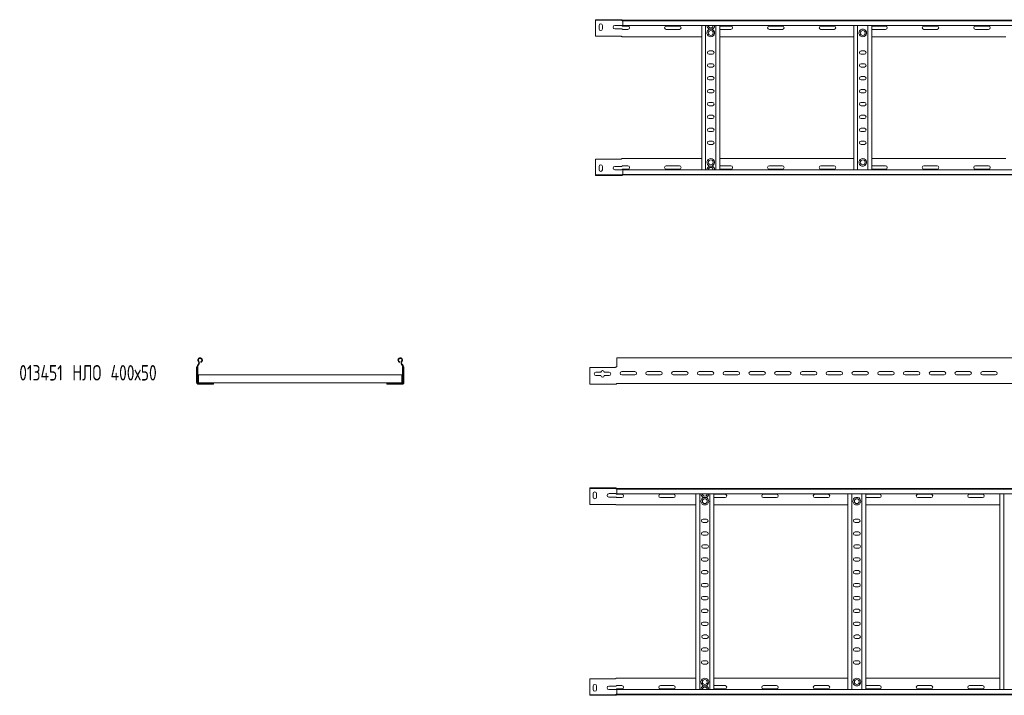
# Model space of a CAD drawing. Header units: millimetres. Extents: x -921 to 3361, y -5257 to -169.
# Tile 6 of 10: x -781 to 1130, y -2546 to -1235. Entities that reach past the tile are written whole.
import ezdxf

# ---------------------------------------------------------------- set-up
doc = ezdxf.new("R2010")
doc.units = ezdxf.units.MM
doc.styles.add('SLDTEXTSTYLE0', font='TXT', dxfattribs={"width": 0.7, "bigfont": 'bigfont'})

msp = doc.modelspace()

# ---------------------------------------------------------------- linework, layer by layer
at = {"color": 7, "linetype": 'Continuous', "lineweight": 15}
for p, q in [((336.7, -1235.2), (336.7, -1236.4)), ((385.8, -1235.2), (336.7, -1235.2)), ((336.7, -1236.4), (385.8, -1236.4)), ((336.7, -1238.8), (336.7, -1236.4)), ((336.7, -1267.2), (336.7, -1238.8)), ((385.8, -1235.2), (387, -1235.2)), ((387, -1236.4), (385.8, -1236.4)), ((387, -1235.2), (387.5, -1235.2)), ((389.2, -1236.4), (389.6, -1236.4)), ((389.6, -1236.4), (3336.7, -1236.4)), ((389.7, -1237.5), (389.7, -1236.4)), ((3336.7, -1237.5), (389.7, -1237.5)), ((389.7, -1246.6), (389.7, -1237.5)), ((343.4, -1252.9), (343.4, -1246.4)), ((349.9, -1246.4), (349.9, -1252.9)), ((373.9, -1246.4), (387, -1246.4)), ((387, -1252.9), (373.9, -1252.9)), ((389.7, -1246.6), (3336.7, -1246.6)), ((399.4, -1247.6), (389.7, -1247.6)), ((389.7, -1254.1), (399.4, -1254.1)), ((499.4, -1247.6), (473.9, -1247.6)), ((473.9, -1254.1), (499.4, -1254.1)), ((542.7, -1526.2), (542.7, -1246.6)), ((550.2, -1526.2), (550.2, -1246.6)), ((561.9, -1253.6), (558.4, -1253.6)), ((570.2, -1526.2), (570.2, -1246.6)), ((577.7, -1526.2), (577.7, -1246.6)), ((599.4, -1247.6), (577.7, -1247.6)), ((577.7, -1254.1), (599.4, -1254.1)), ((699.4, -1247.6), (673.9, -1247.6)), ((673.9, -1254.1), (699.4, -1254.1)), ((799.4, -1247.6), (773.9, -1247.6)), ((773.9, -1254.1), (799.4, -1254.1)), ((837.7, -1526.2), (837.7, -1246.6)), ((845.2, -1526.2), (845.2, -1246.6)), ((856.9, -1253.6), (853.4, -1253.6)), ((865.2, -1526.2), (865.2, -1246.6)), ((872.7, -1526.2), (872.7, -1246.6)), ((899.4, -1247.6), (873.9, -1247.6)), ((873.9, -1254.1), (899.4, -1254.1)), ((999.4, -1247.6), (973.9, -1247.6)), ((973.9, -1254.1), (999.4, -1254.1)), ((1099.4, -1247.6), (1073.9, -1247.6)), ((1073.9, -1254.1), (1099.4, -1254.1)), ((336.7, -1267.2), (385.8, -1267.2)), ((389.7, -1268.4), (389.2, -1268.4)), ((389.7, -1268.4), (542.7, -1268.4)), ((577.7, -1268.4), (837.7, -1268.4)), ((872.7, -1268.4), (1132.7, -1268.4)), ((563.4, -1295.6), (556.9, -1295.6)), ((858.4, -1295.6), (851.9, -1295.6)), ((556.9, -1302.1), (563.4, -1302.1)), ((851.9, -1302.1), (858.4, -1302.1)), ((563.4, -1320.6), (556.9, -1320.6)), ((556.9, -1327.1), (563.4, -1327.1)), ((858.4, -1320.6), (851.9, -1320.6)), ((851.9, -1327.1), (858.4, -1327.1)), ((563.4, -1345.6), (556.9, -1345.6)), ((556.9, -1352.1), (563.4, -1352.1)), ((858.4, -1345.6), (851.9, -1345.6)), ((851.9, -1352.1), (858.4, -1352.1)), ((563.4, -1370.6), (556.9, -1370.6)), ((858.4, -1370.6), (851.9, -1370.6)), ((556.9, -1377.1), (563.4, -1377.1)), ((851.9, -1377.1), (858.4, -1377.1)), ((563.4, -1395.6), (556.9, -1395.6)), ((556.9, -1402.1), (563.4, -1402.1)), ((858.4, -1395.6), (851.9, -1395.6)), ((851.9, -1402.1), (858.4, -1402.1)), ((563.4, -1420.6), (556.9, -1420.6)), ((556.9, -1427.1), (563.4, -1427.1)), ((858.4, -1420.6), (851.9, -1420.6)), ((851.9, -1427.1), (858.4, -1427.1)), ((563.4, -1445.6), (556.9, -1445.6)), ((556.9, -1452.1), (563.4, -1452.1)), ((858.4, -1445.6), (851.9, -1445.6)), ((851.9, -1452.1), (858.4, -1452.1)), ((563.4, -1470.6), (556.9, -1470.6)), ((858.4, -1470.6), (851.9, -1470.6)), ((556.9, -1477.1), (563.4, -1477.1)), ((851.9, -1477.1), (858.4, -1477.1)), ((336.7, -1505.6), (385.8, -1505.6)), ((336.7, -1505.6), (336.7, -1534)), ((389.7, -1504.4), (389.2, -1504.4)), ((389.7, -1504.4), (542.7, -1504.4)), ((577.7, -1504.4), (837.7, -1504.4)), ((872.7, -1504.4), (1132.7, -1504.4)), ((343.4, -1519.8), (343.4, -1526.3)), ((349.9, -1526.3), (349.9, -1519.8)), ((387, -1519.8), (373.9, -1519.8)), ((373.9, -1526.3), (387, -1526.3)), ((389.7, -1518.6), (399.4, -1518.6)), ((399.4, -1525.1), (389.7, -1525.1)), ((3336.7, -1526.2), (389.7, -1526.2)), ((389.7, -1526.2), (389.7, -1535.3)), ((473.9, -1518.6), (499.4, -1518.6)), ((499.4, -1525.1), (473.9, -1525.1)), ((561.9, -1519.2), (558.4, -1519.2)), ((577.7, -1518.6), (599.4, -1518.6)), ((599.4, -1525.1), (577.7, -1525.1)), ((673.9, -1518.6), (699.4, -1518.6)), ((699.4, -1525.1), (673.9, -1525.1)), ((773.9, -1518.6), (799.4, -1518.6)), ((799.4, -1525.1), (773.9, -1525.1)), ((853.4, -1519.2), (856.9, -1519.2)), ((873.9, -1518.6), (899.4, -1518.6)), ((899.4, -1525.1), (873.9, -1525.1)), ((973.9, -1518.6), (999.4, -1518.6)), ((999.4, -1525.1), (973.9, -1525.1)), ((1073.9, -1518.6), (1099.4, -1518.6)), ((1099.4, -1525.1), (1073.9, -1525.1)), ((336.7, -1534), (336.7, -1536.4)), ((336.7, -1537.6), (336.7, -1536.4)), ((336.7, -1536.4), (385.8, -1536.4)), ((385.8, -1537.6), (336.7, -1537.6)), ((387, -1536.4), (385.8, -1536.4)), ((385.8, -1537.6), (387, -1537.6)), ((387, -1537.6), (387.5, -1537.5)), ((389.2, -1536.4), (389.6, -1536.4)), ((389.6, -1536.4), (3336.7, -1536.4)), ((389.7, -1535.3), (3336.7, -1535.3)), ((389.7, -1535.3), (389.7, -1536.4)), ((3325.2, -1891), (378.2, -1891)), ((378.2, -1891), (378.2, -1898.5)), ((-437.8, -1909.5), (-437.7, -1909.1)), ((-437.8, -1938.6), (-437.8, -1909.5)), ((-436.7, -1908.5), (-436.6, -1908.5)), ((-436.6, -1908.3), (-436.6, -1938.6)), ((-435.4, -1908.3), (-435.4, -1938.6)), ((-434.6, -1903.8), (-434.9, -1904.2)), ((-433.7, -1904.6), (-434.1, -1905)), ((-429.3, -1899.9), (-429.7, -1898.7)), ((-43.8, -1899.9), (-43.4, -1898.7)), ((-39.4, -1904.6), (-39.1, -1905)), ((-38.6, -1903.8), (-38.2, -1904.2)), ((-37.8, -1908.3), (-37.8, -1938.6)), ((-36.6, -1908.3), (-36.6, -1938.6)), ((-36.5, -1908.5), (-36.6, -1908.5)), ((-35.4, -1909.5), (-35.4, -1909.1)), ((-35.4, -1938.6), (-35.4, -1909.5)), ((374.4, -1909.7), (325.2, -1909.7)), ((325.2, -1909.7), (325.2, -1938.6)), ((375.5, -1909.5), (376, -1909.1)), ((377.7, -1908.5), (378.2, -1908.5)), ((378.2, -1898.5), (378.2, -1903.8)), ((378.2, -1904.2), (378.2, -1903.8)), ((378.2, -1904.2), (378.2, -1908)), ((-434.1, -1924.4), (-434.1, -1926.2)), ((-434.1, -1924.4), (-39.1, -1924.4)), ((-434.1, -1926.2), (-434.1, -1938)), ((-39.1, -1924.4), (-39.1, -1926.2)), ((-39.1, -1926.2), (-39.1, -1938)), ((337.4, -1919), (346.9, -1919)), ((346.9, -1925.5), (337.4, -1925.5)), ((353.4, -1919), (362.9, -1919)), ((362.9, -1925.5), (353.4, -1925.5)), ((387.4, -1917.8), (412.9, -1917.8)), ((412.9, -1924.3), (387.4, -1924.3)), ((437.4, -1917.8), (462.9, -1917.8)), ((462.9, -1924.3), (437.4, -1924.3)), ((487.4, -1917.8), (512.9, -1917.8)), ((512.9, -1924.3), (487.4, -1924.3)), ((537.4, -1917.8), (562.9, -1917.8)), ((562.9, -1924.3), (537.4, -1924.3)), ((587.4, -1917.8), (612.9, -1917.8)), ((612.9, -1924.3), (587.4, -1924.3)), ((637.4, -1917.8), (662.9, -1917.8)), ((662.9, -1924.3), (637.4, -1924.3)), ((687.4, -1917.8), (712.9, -1917.8)), ((712.9, -1924.3), (687.4, -1924.3)), ((737.4, -1917.8), (762.9, -1917.8)), ((762.9, -1924.3), (737.4, -1924.3)), ((787.4, -1917.8), (812.9, -1917.8)), ((812.9, -1924.3), (787.4, -1924.3)), ((837.4, -1917.8), (862.9, -1917.8)), ((862.9, -1924.3), (837.4, -1924.3)), ((887.4, -1917.8), (912.9, -1917.8)), ((912.9, -1924.3), (887.4, -1924.3)), ((937.4, -1917.8), (962.9, -1917.8)), ((962.9, -1924.3), (937.4, -1924.3)), ((987.4, -1917.8), (1012.9, -1917.8)), ((1012.9, -1924.3), (987.4, -1924.3)), ((1037.4, -1917.8), (1062.9, -1917.8)), ((1062.9, -1924.3), (1037.4, -1924.3)), ((1087.4, -1917.8), (1112.9, -1917.8)), ((1112.9, -1924.3), (1087.4, -1924.3)), ((-434.2, -1938.9), (-434.2, -1939.8)), ((-434.2, -1938.9), (-434.1, -1938.9)), ((-434.2, -1939.8), (-404.6, -1939.8)), ((-434.2, -1941), (-404.6, -1941)), ((-434.2, -1942.2), (-426.5, -1942.2)), ((-434.1, -1938), (-434.1, -1939.8)), ((-426.5, -1942.2), (-420, -1942.2)), ((-420, -1942.2), (-420, -1941)), ((-420, -1942.2), (-405.5, -1942.2)), ((-405.2, -1942.2), (-405.5, -1942.2)), ((-404.6, -1939.8), (-68.6, -1939.8)), ((-404.6, -1939.8), (-404.6, -1941)), ((-404.6, -1941.1), (-404.6, -1941)), ((-68.6, -1939.8), (-68.6, -1941)), ((-39, -1939.8), (-68.6, -1939.8)), ((-39, -1941), (-68.6, -1941)), ((-68.6, -1941.1), (-68.6, -1941)), ((-68, -1942.2), (-67.6, -1942.2)), ((-53.1, -1942.2), (-67.6, -1942.2)), ((-53.1, -1942.2), (-53.1, -1941)), ((-46.6, -1942.2), (-53.1, -1942.2)), ((-39, -1942.2), (-46.6, -1942.2)), ((-39.1, -1938), (-39.1, -1939.8)), ((-39.1, -1938.9), (-39, -1938.9)), ((-39, -1939.8), (-39, -1938.9)), ((325.2, -1938.6), (325.2, -1942.2)), ((325.2, -1942.2), (375.5, -1942.2)), ((378.2, -1941), (3325.2, -1941)), ((325.2, -2143.4), (325.2, -2144.6)), ((374.4, -2143.4), (325.2, -2143.4)), ((325.2, -2144.6), (374.4, -2144.6)), ((325.2, -2147), (325.2, -2144.6)), ((325.2, -2175.4), (325.2, -2147)), ((331.9, -2161.1), (331.9, -2154.6)), ((338.4, -2154.6), (338.4, -2161.1)), ((362.4, -2154.6), (375.5, -2154.6)), ((374.4, -2143.4), (375.5, -2143.4)), ((375.5, -2144.6), (374.4, -2144.6)), ((375.5, -2143.4), (376, -2143.4)), ((377.7, -2144.6), (378.1, -2144.6)), ((378.1, -2144.6), (3325.2, -2144.6)), ((378.2, -2145.7), (378.2, -2144.6)), ((3325.2, -2145.7), (378.2, -2145.7)), ((378.2, -2154.8), (378.2, -2145.7)), ((378.2, -2154.8), (3325.2, -2154.8)), ((387.9, -2155.8), (378.2, -2155.8)), ((487.9, -2155.8), (462.4, -2155.8)), ((531.2, -2534.4), (531.2, -2154.8)), ((538.7, -2534.4), (538.7, -2154.8)), ((558.7, -2534.4), (558.7, -2154.8)), ((566.2, -2534.4), (566.2, -2154.8)), ((587.9, -2155.8), (566.2, -2155.8)), ((687.9, -2155.8), (662.4, -2155.8)), ((787.9, -2155.8), (762.4, -2155.8)), ((826.2, -2534.4), (826.2, -2154.8)), ((833.7, -2534.4), (833.7, -2154.8)), ((853.7, -2534.4), (853.7, -2154.8)), ((861.2, -2534.4), (861.2, -2154.8)), ((887.9, -2155.8), (862.4, -2155.8)), ((987.9, -2155.8), (962.4, -2155.8)), ((1087.9, -2155.8), (1062.4, -2155.8)), ((1121.2, -2534.4), (1121.2, -2154.8)), ((1128.7, -2534.4), (1128.7, -2154.8)), ((325.2, -2175.4), (374.4, -2175.4)), ((375.5, -2161.1), (362.4, -2161.1)), ((378.2, -2176.6), (377.7, -2176.6)), ((378.2, -2162.3), (387.9, -2162.3)), ((378.2, -2176.6), (531.2, -2176.6)), ((462.4, -2162.3), (487.9, -2162.3)), ((550.4, -2161.8), (547, -2161.8)), ((566.2, -2162.3), (587.9, -2162.3)), ((566.2, -2176.6), (826.2, -2176.6)), ((662.4, -2162.3), (687.9, -2162.3)), ((762.4, -2162.3), (787.9, -2162.3)), ((845.4, -2161.8), (842, -2161.8)), ((861.2, -2176.6), (1121.2, -2176.6)), ((862.4, -2162.3), (887.9, -2162.3)), ((962.4, -2162.3), (987.9, -2162.3)), ((1062.4, -2162.3), (1087.9, -2162.3)), ((551.9, -2203.8), (545.4, -2203.8)), ((545.4, -2210.3), (551.9, -2210.3)), ((846.9, -2203.8), (840.4, -2203.8)), ((840.4, -2210.3), (846.9, -2210.3)), ((552, -2228.8), (545.5, -2228.8)), ((545.5, -2235.3), (552, -2235.3)), ((847, -2228.8), (840.5, -2228.8)), ((840.5, -2235.3), (847, -2235.3)), ((552.5, -2253.8), (546, -2253.8)), ((847.5, -2253.8), (841, -2253.8)), ((546, -2260.3), (552.5, -2260.3)), ((841, -2260.3), (847.5, -2260.3)), ((552, -2278.8), (545.5, -2278.8)), ((545.5, -2285.3), (552, -2285.3)), ((847, -2278.8), (840.5, -2278.8)), ((840.5, -2285.3), (847, -2285.3)), ((551.9, -2303.8), (545.4, -2303.8)), ((545.4, -2310.3), (551.9, -2310.3)), ((846.9, -2303.8), (840.4, -2303.8)), ((840.4, -2310.3), (846.9, -2310.3)), ((552, -2328.8), (545.5, -2328.8)), ((847, -2328.8), (840.5, -2328.8)), ((545.5, -2335.3), (552, -2335.3)), ((840.5, -2335.3), (847, -2335.3)), ((552, -2353.8), (545.5, -2353.8)), ((545.5, -2360.3), (552, -2360.3)), ((847, -2353.8), (840.5, -2353.8)), ((840.5, -2360.3), (847, -2360.3)), ((551.9, -2378.8), (545.4, -2378.8)), ((545.4, -2385.3), (551.9, -2385.3)), ((846.9, -2378.8), (840.4, -2378.8)), ((840.4, -2385.3), (846.9, -2385.3)), ((552, -2403.8), (545.5, -2403.8)), ((847, -2403.8), (840.5, -2403.8)), ((545.5, -2410.3), (552, -2410.3)), ((840.5, -2410.3), (847, -2410.3)), ((552.5, -2428.8), (546, -2428.8)), ((546, -2435.3), (552.5, -2435.3)), ((847.5, -2428.8), (841, -2428.8)), ((841, -2435.3), (847.5, -2435.3)), ((552, -2453.8), (545.5, -2453.8)), ((545.5, -2460.3), (552, -2460.3)), ((847, -2453.8), (840.5, -2453.8)), ((840.5, -2460.3), (847, -2460.3)), ((551.9, -2478.8), (545.4, -2478.8)), ((846.9, -2478.8), (840.4, -2478.8)), ((545.4, -2485.3), (551.9, -2485.3)), ((840.4, -2485.3), (846.9, -2485.3)), ((325.2, -2513.8), (374.4, -2513.8)), ((325.2, -2513.8), (325.2, -2542.2)), ((378.2, -2512.6), (377.7, -2512.6)), ((378.2, -2512.6), (531.2, -2512.6)), ((566.2, -2512.6), (826.2, -2512.6)), ((861.2, -2512.6), (1121.2, -2512.6)), ((331.9, -2528), (331.9, -2534.5)), ((338.4, -2534.5), (338.4, -2528)), ((375.5, -2528), (362.4, -2528)), ((362.4, -2534.5), (375.5, -2534.5)), ((378.2, -2526.8), (387.9, -2526.8)), ((387.9, -2533.3), (378.2, -2533.3)), ((3325.2, -2534.4), (378.2, -2534.4)), ((378.2, -2534.4), (378.2, -2543.5)), ((462.4, -2526.8), (487.9, -2526.8)), ((487.9, -2533.3), (462.4, -2533.3)), ((550.4, -2527.4), (547, -2527.4)), ((566.2, -2526.8), (587.9, -2526.8)), ((587.9, -2533.3), (566.2, -2533.3)), ((662.4, -2526.8), (687.9, -2526.8)), ((687.9, -2533.3), (662.4, -2533.3)), ((762.4, -2526.8), (787.9, -2526.8)), ((787.9, -2533.3), (762.4, -2533.3)), ((842, -2527.4), (845.4, -2527.4)), ((862.4, -2526.8), (887.9, -2526.8)), ((887.9, -2533.3), (862.4, -2533.3)), ((962.4, -2526.8), (987.9, -2526.8)), ((987.9, -2533.3), (962.4, -2533.3)), ((1062.4, -2526.8), (1087.9, -2526.8)), ((1087.9, -2533.3), (1062.4, -2533.3)), ((325.2, -2542.2), (325.2, -2544.6)), ((325.2, -2545.8), (325.2, -2544.6)), ((325.2, -2544.6), (374.4, -2544.6)), ((374.4, -2545.8), (325.2, -2545.8)), ((375.5, -2544.6), (374.4, -2544.6)), ((374.4, -2545.8), (375.5, -2545.8)), ((375.5, -2545.8), (376, -2545.7)), ((377.7, -2544.6), (378.1, -2544.6)), ((378.1, -2544.6), (3325.2, -2544.6)), ((378.2, -2543.5), (3325.2, -2543.5)), ((378.2, -2543.5), (378.2, -2544.6))]:
    msp.add_line(p, q, dxfattribs=at)
at = {"color": 7, "linetype": 'Continuous', "lineweight": 15, "flags": 128}
for points in [[(873.9, -1247.6), (872.8, -1247.8), (872.7, -1247.9)], [(872.7, -1253.9), (872.8, -1253.9), (873.9, -1254.1)], [(872.7, -1518.9), (872.8, -1518.8), (873.9, -1518.6)], [(873.9, -1525.1), (872.8, -1524.9), (872.7, -1524.9)], [(862.4, -2155.8), (861.3, -2156), (861.2, -2156.1)], [(861.2, -2162.1), (861.3, -2162.1), (862.4, -2162.3)], [(861.2, -2527.1), (861.3, -2527), (862.4, -2526.8)], [(862.4, -2533.3), (861.3, -2533.1), (861.2, -2533.1)]]:
    msp.add_lwpolyline(points, dxfattribs=at)
at = {"color": 7, "linetype": 'Continuous', "lineweight": 15}
for centre in [(560.2, -1260.9), (855.2, -1260.9), (560.2, -1511.9), (855.2, -1511.9), (548.7, -2169.1), (843.7, -2169.1), (548.7, -2520.1), (843.7, -2520.1)]:
    msp.add_circle(centre, 4.75, dxfattribs=at)
for centre, radius, start, end in [((389.7, -1235.2), 1.2, 245.7747, 270), ((346.7, -1246.4), 3.25, 0, 180), ((346.7, -1252.9), 3.25, 180, 0), ((373.9, -1249.7), 3.25, 90, 270), ((399.4, -1250.9), 3.25, 270, 90), ((473.9, -1250.9), 3.25, 90, 270), ((499.4, -1250.9), 3.25, 270, 90), ((560.2, -1246.3), 7.5, 182.4836, 256.7385), ((560.2, -1260.9), 7.5, 103.2615, 76.7385), ((560.2, -1246.3), 4.75, 183.9233, 356.0767), ((560.2, -1246.3), 7.5, 283.2615, 357.5164), ((599.4, -1250.9), 3.25, 270, 90), ((673.9, -1250.9), 3.25, 90, 270), ((699.4, -1250.9), 3.25, 270, 90), ((773.9, -1250.9), 3.25, 90, 270), ((799.4, -1250.9), 3.25, 270, 90), ((855.2, -1260.9), 7.5, 103.2615, 76.7385), ((899.4, -1250.9), 3.25, 270, 90), ((973.9, -1250.9), 3.25, 90, 270), ((999.4, -1250.9), 3.25, 270, 90), ((1073.9, -1250.9), 3.25, 90, 270), ((1099.4, -1250.9), 3.25, 270, 90), ((385.8, -1269.8), 2.6, 64.1961, 90), ((556.9, -1298.9), 3.25, 90, 270), ((563.4, -1298.9), 3.25, 270, 90), ((851.9, -1298.9), 3.25, 90, 270), ((858.4, -1298.9), 3.25, 270, 90), ((556.9, -1323.9), 3.25, 90, 270), ((563.4, -1323.9), 3.25, 270, 90), ((851.9, -1323.9), 3.25, 90, 270), ((858.4, -1323.9), 3.25, 270, 90), ((556.9, -1348.9), 3.25, 90, 270), ((563.4, -1348.9), 3.25, 270, 90), ((851.9, -1348.9), 3.25, 90, 270), ((858.4, -1348.9), 3.25, 270, 90), ((556.9, -1373.9), 3.25, 90, 270), ((563.4, -1373.9), 3.25, 270, 90), ((851.9, -1373.9), 3.25, 90, 270), ((858.4, -1373.9), 3.25, 270, 90), ((556.9, -1398.9), 3.25, 90, 270), ((563.4, -1398.9), 3.25, 270, 90), ((851.9, -1398.9), 3.25, 90, 270), ((858.4, -1398.9), 3.25, 270, 90), ((556.9, -1423.9), 3.25, 90, 270), ((563.4, -1423.9), 3.25, 270, 90), ((851.9, -1423.9), 3.25, 90, 270), ((858.4, -1423.9), 3.25, 270, 90), ((556.9, -1448.9), 3.25, 90, 270), ((563.4, -1448.9), 3.25, 270, 90), ((851.9, -1448.9), 3.25, 90, 270), ((858.4, -1448.9), 3.25, 270, 90), ((556.9, -1473.9), 3.25, 90, 270), ((563.4, -1473.9), 3.25, 270, 90), ((851.9, -1473.9), 3.25, 90, 270), ((858.4, -1473.9), 3.25, 270, 90), ((385.8, -1503), 2.6, 270, 295.8039), ((560.2, -1511.9), 7.5, 283.2615, 256.7385), ((855.2, -1511.9), 7.5, 283.2615, 256.7385), ((346.7, -1519.8), 3.25, 0, 180), ((346.7, -1526.3), 3.25, 180, 0), ((373.9, -1523.1), 3.25, 90, 270), ((399.4, -1521.9), 3.25, 270, 90), ((473.9, -1521.9), 3.25, 90, 270), ((499.4, -1521.9), 3.25, 270, 90), ((560.2, -1526.5), 7.5, 103.2615, 177.5164), ((560.2, -1526.5), 4.75, 3.9233, 176.0767), ((560.2, -1526.5), 7.5, 2.4836, 76.7385), ((599.4, -1521.9), 3.25, 270, 90), ((673.9, -1521.9), 3.25, 90, 270), ((699.4, -1521.9), 3.25, 270, 90), ((773.9, -1521.9), 3.25, 90, 270), ((799.4, -1521.9), 3.25, 270, 90), ((899.4, -1521.9), 3.25, 270, 90), ((973.9, -1521.9), 3.25, 90, 270), ((999.4, -1521.9), 3.25, 270, 90), ((1073.9, -1521.9), 3.25, 90, 270), ((1099.4, -1521.9), 3.25, 270, 90), ((389.7, -1537.6), 1.2, 90, 114.2253), ((-430.9, -1895.6), 4.55, 290.35, 219.6816), ((-42.3, -1895.6), 4.55, 320.3184, 249.65), ((-430.6, -1908.3), 6, 136.4649, 180), ((-430.6, -1908.3), 4.8, 136.4649, 180), ((-437.5, -1901), 4, 316.4649, 39.6816), ((-430.9, -1895.6), 3.35, 290.35, 219.6816), ((-437.5, -1901), 5.2, 316.4649, 39.6816), ((-42.3, -1895.6), 3.35, 320.3184, 249.65), ((-35.7, -1901), 5.2, 140.3184, 223.5351), ((-35.7, -1901), 4, 140.3184, 223.5351), ((-42.6, -1908.3), 4.8, 0, 43.5351), ((-42.6, -1908.3), 6, 0, 43.5351), ((374.4, -1907.1), 2.6, 270, 295.8039), ((377.7, -1908), 0.5, 270.1406, 328.6677), ((337.4, -1922.2), 3.25, 90, 270), ((350.2, -1919), 3.25, 0, 180), ((350.2, -1925.5), 3.25, 180, 360), ((362.9, -1922.2), 3.25, 270, 90), ((387.4, -1921), 3.25, 90, 270), ((412.9, -1921), 3.25, 270, 90), ((437.4, -1921), 3.25, 90, 270), ((462.9, -1921), 3.25, 270, 90), ((487.4, -1921), 3.25, 90, 270), ((512.9, -1921), 3.25, 270, 90), ((537.4, -1921), 3.25, 90, 270), ((562.9, -1921), 3.25, 270, 90), ((587.4, -1921), 3.25, 90, 270), ((612.9, -1921), 3.25, 270, 90), ((637.4, -1921), 3.25, 90, 270), ((662.9, -1921), 3.25, 270, 90), ((687.4, -1921), 3.25, 90, 270), ((712.9, -1921), 3.25, 270, 90), ((737.4, -1921), 3.25, 90, 270), ((762.9, -1921), 3.25, 270, 90), ((787.4, -1921), 3.25, 90, 270), ((812.9, -1921), 3.25, 270, 90), ((837.4, -1921), 3.25, 90, 270), ((862.9, -1921), 3.25, 270, 90), ((887.4, -1921), 3.25, 90, 270), ((912.9, -1921), 3.25, 270, 90), ((937.4, -1921), 3.25, 90, 270), ((962.9, -1921), 3.25, 270, 90), ((987.4, -1921), 3.25, 90, 270), ((1012.9, -1921), 3.25, 270, 90), ((1037.4, -1921), 3.25, 90, 270), ((1062.9, -1921), 3.25, 270, 90), ((1087.4, -1921), 3.25, 90, 270), ((1112.9, -1921), 3.25, 270, 90), ((-434.2, -1938.6), 3.6, 180, 270), ((-434.2, -1938.6), 2.4, 180, 270), ((-434.2, -1938.6), 1.2, 180, 270), ((-39, -1938.6), 2.4, 270, 0), ((-39, -1938.6), 1.2, 270, 0), ((-39, -1938.6), 3.6, 270, 360), ((375.5, -1939.8), 2.4, 270, 318.1897), ((378.2, -1942.2), 1.2, 90, 138.1897), ((335.2, -2154.6), 3.25, 0, 180), ((362.4, -2157.9), 3.25, 90, 270), ((378.2, -2143.4), 1.2, 245.7747, 270), ((387.9, -2159.1), 3.25, 270, 90), ((462.4, -2159.1), 3.25, 90, 270), ((487.9, -2159.1), 3.25, 270, 90), ((548.7, -2154.5), 7.5, 182.4836, 256.7385), ((548.7, -2154.5), 4.75, 183.9233, 356.0767), ((548.7, -2154.5), 7.5, 283.2615, 357.5164), ((587.9, -2159.1), 3.25, 270, 90), ((662.4, -2159.1), 3.25, 90, 270), ((687.9, -2159.1), 3.25, 270, 90), ((762.4, -2159.1), 3.25, 90, 270), ((787.9, -2159.1), 3.25, 270, 90), ((887.9, -2159.1), 3.25, 270, 90), ((962.4, -2159.1), 3.25, 90, 270), ((987.9, -2159.1), 3.25, 270, 90), ((1062.4, -2159.1), 3.25, 90, 270), ((1087.9, -2159.1), 3.25, 270, 90), ((335.2, -2161.1), 3.25, 180, 0), ((374.4, -2178), 2.6, 64.1961, 90), ((548.7, -2169.1), 7.5, 103.2615, 76.7385), ((843.7, -2169.1), 7.5, 103.2615, 76.7385), ((545.4, -2207.1), 3.25, 90, 270), ((551.9, -2207.1), 3.25, 270, 90), ((840.4, -2207.1), 3.25, 90, 270), ((846.9, -2207.1), 3.25, 270, 90), ((545.5, -2232.1), 3.25, 89.9999, 269.9999), ((552, -2232.1), 3.25, 269.9999, 89.9999), ((840.5, -2232.1), 3.25, 89.9999, 269.9999), ((847, -2232.1), 3.25, 269.9999, 89.9999), ((546, -2257.1), 3.25, 90, 270), ((552.5, -2257.1), 3.25, 270, 90), ((841, -2257.1), 3.25, 90, 270), ((847.5, -2257.1), 3.25, 270, 90), ((545.5, -2282.1), 3.25, 90.0001, 270.0001), ((552, -2282.1), 3.25, 270.0001, 90.0001), ((840.5, -2282.1), 3.25, 90.0001, 270.0001), ((847, -2282.1), 3.25, 270.0001, 90.0001), ((545.4, -2307.1), 3.25, 90, 270), ((551.9, -2307.1), 3.25, 270, 90), ((840.4, -2307.1), 3.25, 90, 270), ((846.9, -2307.1), 3.25, 270, 90), ((545.5, -2332.1), 3.25, 89.9999, 269.9999), ((552, -2332.1), 3.25, 269.9999, 89.9999), ((840.5, -2332.1), 3.25, 89.9999, 269.9999), ((847, -2332.1), 3.25, 269.9999, 89.9999), ((545.5, -2357.1), 3.25, 90.0001, 270.0001), ((552, -2357.1), 3.25, 270.0001, 90.0001), ((840.5, -2357.1), 3.25, 90.0001, 270.0001), ((847, -2357.1), 3.25, 270.0001, 90.0001), ((545.4, -2382.1), 3.25, 90, 270), ((551.9, -2382.1), 3.25, 270, 90), ((840.4, -2382.1), 3.25, 90, 270), ((846.9, -2382.1), 3.25, 270, 90), ((545.5, -2407.1), 3.25, 89.9999, 269.9999), ((552, -2407.1), 3.25, 269.9999, 89.9999), ((840.5, -2407.1), 3.25, 89.9999, 269.9999), ((847, -2407.1), 3.25, 269.9999, 89.9999), ((546, -2432.1), 3.25, 90, 270), ((552.5, -2432.1), 3.25, 270, 90), ((841, -2432.1), 3.25, 90, 270), ((847.5, -2432.1), 3.25, 270, 90), ((545.5, -2457.1), 3.25, 90.0001, 270.0001), ((552, -2457.1), 3.25, 270.0001, 90.0001), ((840.5, -2457.1), 3.25, 90.0001, 270.0001), ((847, -2457.1), 3.25, 270.0001, 90.0001), ((545.4, -2482.1), 3.25, 90, 270), ((551.9, -2482.1), 3.25, 270, 90), ((840.4, -2482.1), 3.25, 90, 270), ((846.9, -2482.1), 3.25, 270, 90), ((374.4, -2511.2), 2.6, 270, 295.8039), ((548.7, -2520.1), 7.5, 283.2615, 256.7385), ((843.7, -2520.1), 7.5, 283.2615, 256.7385), ((335.2, -2528), 3.25, 0, 180), ((335.2, -2534.5), 3.25, 180, 0), ((362.4, -2531.3), 3.25, 90, 270), ((387.9, -2530.1), 3.25, 270, 90), ((462.4, -2530.1), 3.25, 90, 270), ((487.9, -2530.1), 3.25, 270, 90), ((548.7, -2534.7), 7.5, 103.2615, 177.5164), ((548.7, -2534.7), 4.75, 3.9233, 176.0767), ((548.7, -2534.7), 7.5, 2.4836, 76.7385), ((587.9, -2530.1), 3.25, 270, 90), ((662.4, -2530.1), 3.25, 90, 270), ((687.9, -2530.1), 3.25, 270, 90), ((762.4, -2530.1), 3.25, 90, 270), ((787.9, -2530.1), 3.25, 270, 90), ((887.9, -2530.1), 3.25, 270, 90), ((962.4, -2530.1), 3.25, 90, 270), ((987.9, -2530.1), 3.25, 270, 90), ((1062.4, -2530.1), 3.25, 90, 270), ((1087.9, -2530.1), 3.25, 270, 90), ((378.2, -2545.8), 1.2, 90, 114.2253)]:
    msp.add_arc(centre, radius, start, end, dxfattribs=at)
for points, knots in [([(387.5, -1236.5), (387.4, -1236.5), (387.2, -1236.4), (387, -1236.4), (387, -1236.4)], [0, 0, 0, 0, 0.779149, 1, 1, 1, 1]), ([(387.5, -1235.2), (387.7, -1235.3), (388, -1235.4), (388.5, -1235.7), (388.7, -1235.9), (388.8, -1236)], [0, 0, 0, 0, 0.415395, 0.827765, 1, 1, 1, 1]), ([(387.9, -1236.8), (387.8, -1236.7), (387.7, -1236.6), (387.5, -1236.5), (387.5, -1236.5)], [0, 0, 0, 0, 0.795512, 1, 1, 1, 1]), ([(389.2, -1237.5), (388.9, -1237.5), (388.5, -1237.3), (388.1, -1237), (387.9, -1236.8), (387.9, -1236.8)], [0, 0, 0, 0, 0.450593, 0.898488, 1, 1, 1, 1]), ([(388.8, -1236), (388.9, -1236.1), (389, -1236.2), (389.1, -1236.3), (389.2, -1236.3)], [0, 0, 0, 0, 0.782735, 1, 1, 1, 1]), ([(389.7, -1237.6), (389.6, -1237.6), (389.6, -1237.6), (389.5, -1237.6), (389.4, -1237.6), (389.3, -1237.6), (389.2, -1237.5), (389.2, -1237.5)], [0, 0, 0, 0, 0.214007, 0.428025, 0.641627, 0.853633, 1, 1, 1, 1]), ([(389.6, -1236.4), (389.6, -1236.4), (389.6, -1236.4), (389.6, -1236.4), (389.7, -1236.4)], [0, 0, 0, 0, 0.614497, 1, 1, 1, 1]), ([(387, -1246.4), (387.1, -1246.4), (387.3, -1246.5), (387.6, -1246.6), (387.8, -1246.6), (387.9, -1246.7)], [0, 0, 0, 0, 0.346327, 0.691474, 1, 1, 1, 1]), ([(387.9, -1253.2), (387.8, -1253.1), (387.6, -1253), (387.2, -1252.9), (387, -1252.9), (387, -1252.9)], [0, 0, 0, 0, 0.406592, 0.81534, 1, 1, 1, 1]), ([(387.9, -1246.7), (388, -1246.7), (388.1, -1246.8), (388.3, -1247), (388.3, -1247)], [0, 0, 0, 0, 0.771658, 1, 1, 1, 1]), ([(388.3, -1253.5), (388.2, -1253.4), (388, -1253.3), (387.9, -1253.2), (387.9, -1253.2)], [0, 0, 0, 0, 0.771596, 1, 1, 1, 1]), ([(388.3, -1247), (388.5, -1247.2), (388.7, -1247.4), (389.2, -1247.6), (389.5, -1247.6), (389.7, -1247.6)], [0, 0, 0, 0, 0.407021, 0.751647, 1, 1, 1, 1]), ([(389.7, -1254.1), (389.5, -1254.1), (389.1, -1254.1), (388.7, -1253.9), (388.4, -1253.6), (388.3, -1253.5)], [0, 0, 0, 0, 0.333665, 0.666043, 1, 1, 1, 1]), ([(387, -1267.4), (387.1, -1267.5), (387.3, -1267.6), (387.5, -1267.8), (387.5, -1267.8)], [0, 0, 0, 0, 0.779014, 1, 1, 1, 1]), ([(387.5, -1267.8), (387.6, -1267.8), (387.7, -1267.9), (387.8, -1268), (387.9, -1268)], [0, 0, 0, 0, 0.438593, 1, 1, 1, 1]), ([(387.9, -1268), (388, -1268.1), (388.4, -1268.3), (388.9, -1268.4), (389.1, -1268.4), (389.2, -1268.4)], [0, 0, 0, 0, 0.489498, 0.90879, 1, 1, 1, 1]), ([(387, -1505.3), (387.1, -1505.2), (387.3, -1505.1), (387.5, -1505), (387.5, -1505)], [0, 0, 0, 0, 0.779014, 1, 1, 1, 1]), ([(387.5, -1505), (387.6, -1504.9), (387.7, -1504.8), (387.8, -1504.8), (387.9, -1504.7)], [0, 0, 0, 0, 0.438593, 1, 1, 1, 1]), ([(387.9, -1504.7), (388, -1504.6), (388.4, -1504.5), (388.9, -1504.4), (389.1, -1504.4), (389.2, -1504.4)], [0, 0, 0, 0, 0.489498, 0.90879, 1, 1, 1, 1]), ([(387.9, -1519.6), (387.8, -1519.6), (387.6, -1519.7), (387.2, -1519.8), (387, -1519.8), (387, -1519.8)], [0, 0, 0, 0, 0.406592, 0.81534, 1, 1, 1, 1]), ([(387, -1526.3), (387.1, -1526.3), (387.3, -1526.3), (387.6, -1526.2), (387.8, -1526.1), (387.9, -1526.1)], [0, 0, 0, 0, 0.346327, 0.691474, 1, 1, 1, 1]), ([(388.3, -1519.2), (388.2, -1519.3), (388, -1519.5), (387.9, -1519.6), (387.9, -1519.6)], [0, 0, 0, 0, 0.771596, 1, 1, 1, 1]), ([(387.9, -1526.1), (388, -1526), (388.1, -1525.9), (388.3, -1525.8), (388.3, -1525.7)], [0, 0, 0, 0, 0.7716576, 1, 1, 1, 1]), ([(389.7, -1518.6), (389.5, -1518.6), (389.1, -1518.7), (388.7, -1518.9), (388.4, -1519.1), (388.3, -1519.2)], [0, 0, 0, 0, 0.333665, 0.666043, 1, 1, 1, 1]), ([(388.3, -1525.7), (388.5, -1525.6), (388.7, -1525.4), (389.2, -1525.2), (389.5, -1525.1), (389.7, -1525.1)], [0, 0, 0, 0, 0.407021, 0.751647, 1, 1, 1, 1]), ([(387.5, -1536.3), (387.4, -1536.3), (387.2, -1536.4), (387, -1536.4), (387, -1536.4)], [0, 0, 0, 0, 0.7791491, 1, 1, 1, 1]), ([(387.9, -1536), (387.8, -1536.1), (387.7, -1536.2), (387.5, -1536.2), (387.5, -1536.3)], [0, 0, 0, 0, 0.795512, 1, 1, 1, 1]), ([(387.5, -1537.5), (387.7, -1537.5), (388, -1537.4), (388.5, -1537.1), (388.7, -1536.8), (388.8, -1536.8)], [0, 0, 0, 0, 0.415395, 0.827765, 1, 1, 1, 1]), ([(389.2, -1535.2), (388.9, -1535.3), (388.5, -1535.4), (388.1, -1535.8), (387.9, -1535.9), (387.9, -1536)], [0, 0, 0, 0, 0.4505927, 0.8984877, 1, 1, 1, 1]), ([(388.8, -1536.8), (388.9, -1536.7), (389, -1536.6), (389.1, -1536.5), (389.2, -1536.5)], [0, 0, 0, 0, 0.782735, 1, 1, 1, 1]), ([(389.7, -1535.2), (389.6, -1535.2), (389.6, -1535.2), (389.5, -1535.2), (389.4, -1535.2), (389.3, -1535.2), (389.2, -1535.2), (389.2, -1535.2)], [0, 0, 0, 0, 0.214007, 0.428025, 0.641627, 0.853633, 1, 1, 1, 1]), ([(389.6, -1536.4), (389.6, -1536.4), (389.6, -1536.4), (389.6, -1536.4), (389.7, -1536.4)], [0, 0, 0, 0, 0.614497, 1, 1, 1, 1]), ([(-437.7, -1909.1), (-437.7, -1909), (-437.6, -1908.8), (-437.3, -1908.6), (-437, -1908.6), (-437, -1908.6)], [0, 0, 0, 0, 0.415395, 0.827765, 1, 1, 1, 1]), ([(-437, -1908.6), (-436.9, -1908.6), (-436.8, -1908.5), (-436.7, -1908.5), (-436.7, -1908.5)], [0, 0, 0, 0, 0.782735, 1, 1, 1, 1]), ([(-36.2, -1908.6), (-36.3, -1908.6), (-36.4, -1908.5), (-36.5, -1908.5), (-36.5, -1908.5)], [0, 0, 0, 0, 0.782735, 1, 1, 1, 1]), ([(-35.4, -1909.1), (-35.5, -1909), (-35.6, -1908.8), (-35.9, -1908.6), (-36.1, -1908.6), (-36.2, -1908.6)], [0, 0, 0, 0, 0.415395, 0.827765, 1, 1, 1, 1]), ([(376, -1909.1), (376.2, -1909), (376.6, -1908.8), (377, -1908.6), (377.2, -1908.6), (377.3, -1908.6)], [0, 0, 0, 0, 0.415395, 0.827765, 1, 1, 1, 1]), ([(377.3, -1908.6), (377.4, -1908.6), (377.5, -1908.5), (377.7, -1908.5), (377.7, -1908.5)], [0, 0, 0, 0, 0.782735, 1, 1, 1, 1]), ([(378.1, -1908.3), (378.1, -1908.2), (378.2, -1908.2), (378.2, -1908.1), (378.2, -1908)], [0, 0, 0, 0, 0.614497, 1, 1, 1, 1]), ([(-425.9, -1941.8), (-426.1, -1941.9), (-426.3, -1942.1), (-426.5, -1942.2), (-426.5, -1942.2), (-426.5, -1942.2)], [0, 0, 0, 0, 0.407021, 0.751647, 1, 1, 1, 1]), ([(-425.6, -1941.4), (-425.6, -1941.6), (-425.7, -1941.7), (-425.9, -1941.8), (-425.9, -1941.8)], [0, 0, 0, 0, 0.771658, 1, 1, 1, 1]), ([(-425.3, -1941), (-425.3, -1941), (-425.4, -1941.1), (-425.5, -1941.2), (-425.5, -1941.4), (-425.6, -1941.4)], [0, 0, 0, 0, 0.346327, 0.691474, 1, 1, 1, 1]), ([(-420, -1942.2), (-420, -1942.2), (-420, -1942.2), (-419.8, -1942), (-419.5, -1941.9), (-419.4, -1941.8)], [0, 0, 0, 0, 0.333665, 0.666043, 1, 1, 1, 1]), ([(-419.4, -1941.8), (-419.3, -1941.7), (-419.2, -1941.6), (-419.1, -1941.5), (-419.1, -1941.4)], [0, 0, 0, 0, 0.771596, 1, 1, 1, 1]), ([(-419.1, -1941.4), (-419, -1941.3), (-418.9, -1941.2), (-418.8, -1941), (-418.8, -1941), (-418.8, -1941)], [0, 0, 0, 0, 0.406592, 0.81534, 1, 1, 1, 1]), ([(-404.6, -1941.4), (-404.6, -1941.6), (-404.7, -1941.9), (-404.9, -1942.1), (-405.1, -1942.2), (-405.2, -1942.2)], [0, 0, 0, 0, 0.412834, 0.826597, 1, 1, 1, 1]), ([(-404.6, -1941.1), (-404.6, -1941.2), (-404.6, -1941.3), (-404.6, -1941.4), (-404.6, -1941.4)], [0, 0, 0, 0, 0.782706, 1, 1, 1, 1]), ([(-68.6, -1941.1), (-68.6, -1941.2), (-68.6, -1941.3), (-68.6, -1941.4), (-68.5, -1941.4)], [0, 0, 0, 0, 0.782706, 1, 1, 1, 1]), ([(-68.5, -1941.4), (-68.5, -1941.6), (-68.5, -1941.9), (-68.2, -1942.1), (-68, -1942.2), (-68, -1942.2)], [0, 0, 0, 0, 0.412834, 0.826597, 1, 1, 1, 1]), ([(-54.1, -1941.4), (-54.1, -1941.3), (-54.2, -1941.2), (-54.3, -1941), (-54.3, -1941), (-54.3, -1941)], [0, 0, 0, 0, 0.406592, 0.81534, 1, 1, 1, 1]), ([(-53.7, -1941.8), (-53.8, -1941.7), (-54, -1941.6), (-54.1, -1941.5), (-54.1, -1941.4)], [0, 0, 0, 0, 0.771596, 1, 1, 1, 1]), ([(-53.1, -1942.2), (-53.1, -1942.2), (-53.2, -1942.2), (-53.4, -1942), (-53.6, -1941.9), (-53.7, -1941.8)], [0, 0, 0, 0, 0.333665, 0.666043, 1, 1, 1, 1]), ([(-47.8, -1941), (-47.8, -1941), (-47.8, -1941.1), (-47.7, -1941.2), (-47.6, -1941.4), (-47.6, -1941.4)], [0, 0, 0, 0, 0.346327, 0.691474, 1, 1, 1, 1]), ([(-47.6, -1941.4), (-47.5, -1941.6), (-47.4, -1941.7), (-47.3, -1941.8), (-47.2, -1941.8)], [0, 0, 0, 0, 0.771658, 1, 1, 1, 1]), ([(-47.2, -1941.8), (-47.1, -1941.9), (-46.8, -1942.1), (-46.7, -1942.2), (-46.6, -1942.2), (-46.6, -1942.2)], [0, 0, 0, 0, 0.407021, 0.751647, 1, 1, 1, 1]), ([(376, -2144.7), (375.9, -2144.7), (375.7, -2144.6), (375.5, -2144.6), (375.5, -2144.6)], [0, 0, 0, 0, 0.779149, 1, 1, 1, 1]), ([(375.5, -2154.6), (375.6, -2154.6), (375.9, -2154.7), (376.2, -2154.7), (376.3, -2154.8), (376.4, -2154.9)], [0, 0, 0, 0, 0.346327, 0.691474, 1, 1, 1, 1]), ([(376, -2143.4), (376.2, -2143.5), (376.6, -2143.6), (377, -2143.9), (377.2, -2144.1), (377.3, -2144.2)], [0, 0, 0, 0, 0.415395, 0.827765, 1, 1, 1, 1]), ([(376.4, -2145), (376.3, -2144.9), (376.2, -2144.8), (376.1, -2144.7), (376, -2144.7)], [0, 0, 0, 0, 0.795512, 1, 1, 1, 1]), ([(377.7, -2145.7), (377.5, -2145.7), (377, -2145.5), (376.6, -2145.2), (376.4, -2145), (376.4, -2145)], [0, 0, 0, 0, 0.450593, 0.898488, 1, 1, 1, 1]), ([(376.4, -2154.9), (376.5, -2154.9), (376.7, -2155), (376.8, -2155.2), (376.8, -2155.2)], [0, 0, 0, 0, 0.771658, 1, 1, 1, 1]), ([(376.8, -2155.2), (377, -2155.4), (377.3, -2155.6), (377.7, -2155.8), (378.1, -2155.8), (378.2, -2155.8)], [0, 0, 0, 0, 0.407021, 0.751647, 1, 1, 1, 1]), ([(377.3, -2144.2), (377.4, -2144.3), (377.5, -2144.4), (377.7, -2144.5), (377.7, -2144.5)], [0, 0, 0, 0, 0.782735, 1, 1, 1, 1]), ([(378.2, -2145.8), (378.2, -2145.8), (378.2, -2145.8), (378.1, -2145.8), (378, -2145.8), (377.8, -2145.8), (377.7, -2145.7), (377.7, -2145.7)], [0, 0, 0, 0, 0.214007, 0.428025, 0.641627, 0.853633, 1, 1, 1, 1]), ([(378.1, -2144.6), (378.1, -2144.6), (378.2, -2144.6), (378.2, -2144.6), (378.2, -2144.6)], [0, 0, 0, 0, 0.614497, 1, 1, 1, 1]), ([(376.4, -2161.4), (376.3, -2161.3), (376.1, -2161.2), (375.8, -2161.1), (375.6, -2161.1), (375.5, -2161.1)], [0, 0, 0, 0, 0.406592, 0.81534, 1, 1, 1, 1]), ([(375.5, -2175.6), (375.6, -2175.7), (375.8, -2175.8), (376, -2176), (376, -2176)], [0, 0, 0, 0, 0.779014, 1, 1, 1, 1]), ([(376, -2176), (376.1, -2176), (376.2, -2176.1), (376.3, -2176.2), (376.4, -2176.2)], [0, 0, 0, 0, 0.438593, 1, 1, 1, 1]), ([(376.8, -2161.7), (376.7, -2161.6), (376.6, -2161.5), (376.4, -2161.4), (376.4, -2161.4)], [0, 0, 0, 0, 0.771596, 1, 1, 1, 1]), ([(376.4, -2176.2), (376.6, -2176.3), (376.9, -2176.5), (377.4, -2176.6), (377.6, -2176.6), (377.7, -2176.6)], [0, 0, 0, 0, 0.489498, 0.90879, 1, 1, 1, 1]), ([(378.2, -2162.3), (378, -2162.3), (377.7, -2162.3), (377.2, -2162.1), (377, -2161.8), (376.8, -2161.7)], [0, 0, 0, 0, 0.333665, 0.666043, 1, 1, 1, 1]), ([(375.5, -2513.5), (375.6, -2513.4), (375.8, -2513.3), (376, -2513.2), (376, -2513.2)], [0, 0, 0, 0, 0.779014, 1, 1, 1, 1]), ([(376, -2513.2), (376.1, -2513.1), (376.2, -2513), (376.3, -2513), (376.4, -2512.9)], [0, 0, 0, 0, 0.438593, 1, 1, 1, 1]), ([(376.4, -2512.9), (376.6, -2512.8), (376.9, -2512.7), (377.4, -2512.6), (377.6, -2512.6), (377.7, -2512.6)], [0, 0, 0, 0, 0.489498, 0.90879, 1, 1, 1, 1]), ([(376.4, -2527.8), (376.3, -2527.8), (376.1, -2527.9), (375.8, -2528), (375.6, -2528), (375.5, -2528)], [0, 0, 0, 0, 0.406592, 0.81534, 1, 1, 1, 1]), ([(375.5, -2534.5), (375.6, -2534.5), (375.9, -2534.5), (376.2, -2534.4), (376.3, -2534.3), (376.4, -2534.3)], [0, 0, 0, 0, 0.346327, 0.691474, 1, 1, 1, 1]), ([(376.8, -2527.4), (376.7, -2527.5), (376.6, -2527.7), (376.4, -2527.8), (376.4, -2527.8)], [0, 0, 0, 0, 0.771596, 1, 1, 1, 1]), ([(376.4, -2534.3), (376.5, -2534.2), (376.7, -2534.1), (376.8, -2534), (376.8, -2533.9)], [0, 0, 0, 0, 0.7716576, 1, 1, 1, 1]), ([(378.2, -2526.8), (378, -2526.8), (377.7, -2526.9), (377.2, -2527.1), (377, -2527.3), (376.8, -2527.4)], [0, 0, 0, 0, 0.333665, 0.666043, 1, 1, 1, 1]), ([(376.8, -2533.9), (377, -2533.8), (377.3, -2533.5), (377.7, -2533.4), (378.1, -2533.3), (378.2, -2533.3)], [0, 0, 0, 0, 0.407021, 0.751647, 1, 1, 1, 1]), ([(376, -2544.5), (375.9, -2544.5), (375.7, -2544.6), (375.5, -2544.6), (375.5, -2544.6)], [0, 0, 0, 0, 0.7791491, 1, 1, 1, 1]), ([(376.4, -2544.2), (376.3, -2544.3), (376.2, -2544.4), (376.1, -2544.4), (376, -2544.5)], [0, 0, 0, 0, 0.795512, 1, 1, 1, 1]), ([(376, -2545.7), (376.2, -2545.7), (376.6, -2545.6), (377, -2545.3), (377.2, -2545), (377.3, -2545)], [0, 0, 0, 0, 0.415395, 0.827765, 1, 1, 1, 1]), ([(377.7, -2543.4), (377.5, -2543.5), (377, -2543.6), (376.6, -2543.9), (376.4, -2544.1), (376.4, -2544.2)], [0, 0, 0, 0, 0.4505927, 0.8984877, 1, 1, 1, 1]), ([(377.3, -2545), (377.4, -2544.9), (377.5, -2544.8), (377.7, -2544.7), (377.7, -2544.7)], [0, 0, 0, 0, 0.782735, 1, 1, 1, 1]), ([(378.2, -2543.4), (378.2, -2543.4), (378.2, -2543.4), (378.1, -2543.4), (378, -2543.4), (377.8, -2543.4), (377.7, -2543.4), (377.7, -2543.4)], [0, 0, 0, 0, 0.214007, 0.428025, 0.641627, 0.853633, 1, 1, 1, 1]), ([(378.1, -2544.6), (378.1, -2544.6), (378.2, -2544.6), (378.2, -2544.6), (378.2, -2544.6)], [0, 0, 0, 0, 0.614497, 1, 1, 1, 1])]:
    msp.add_open_spline(points, degree=3, knots=knots, dxfattribs=at)

# ---------------------------------------------------------------- texts
at = {"color": 7, "linetype": 'Continuous', "lineweight": 0, "insert": (-781.9, -1905.1), "char_height": 30, "attachment_point": 1, "style": 'SLDTEXTSTYLE0'}
msp.add_mtext('013451 \\M+1844E\\M+1844C\\M+1844F 400\\M+1848750', dxfattribs=at)

doc.saveas('drawing.dxf')
